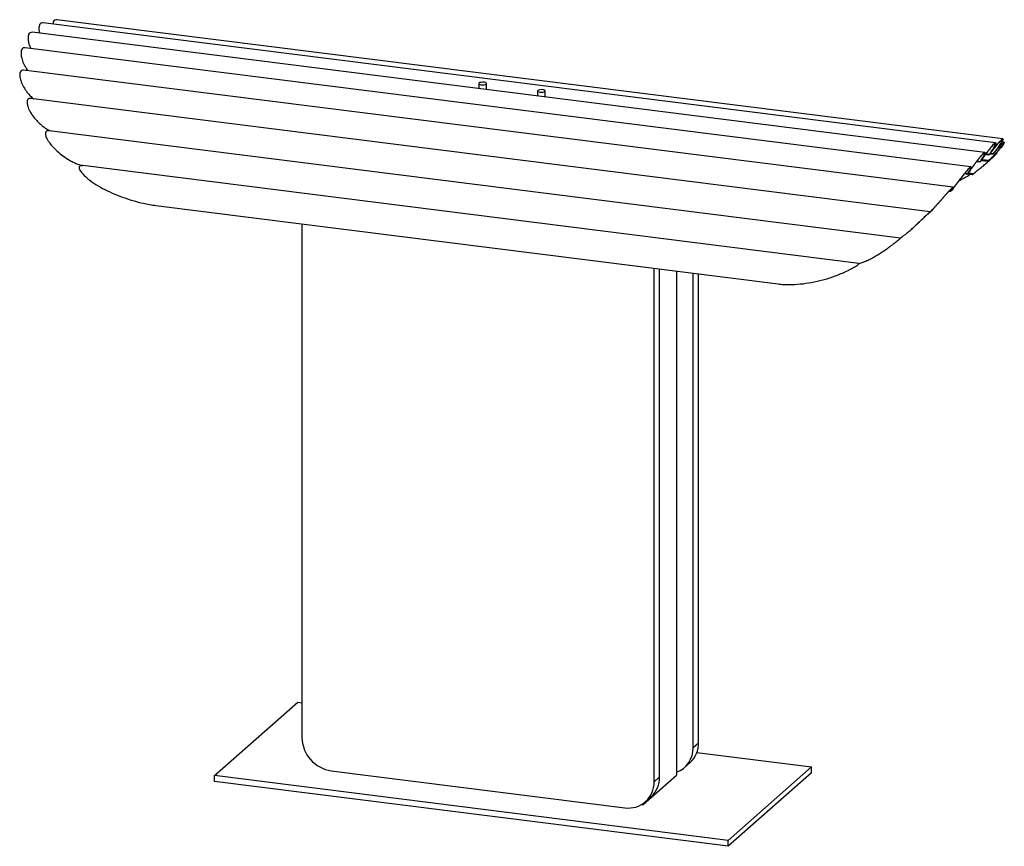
# Paper-space layout '_Dimétrica' of a CAD drawing. Header units: millimetres. Extents: x -560 to 68, y -440 to 87.
import ezdxf

# ---------------------------------------------------------------- set-up
doc = ezdxf.new("R2010")
doc.units = ezdxf.units.MM

psp = doc.layouts.new('_Dimétrica')

# ---------------------------------------------------------------- linework, layer by layer
at = {"color": 7, "linetype": 'Continuous', "lineweight": 25}
for p, q in [((62.58, 8.13), (-544.66, 84.63)), ((67.2, 10.64), (-535.87, 86.62)), ((55.75, 2.08), (-551.57, 78.6)), ((46.89, -7.23), (-556.15, 68.74)), ((35.52, -20.13), (-557.01, 54.53)), ((-266.9, 45.93), (-266.9, 42.73)), ((-261.9, 42.1), (-261.9, 45.93)), ((-229.48, 41.21), (-229.48, 38.02)), ((-224.48, 37.39), (-224.48, 41.21)), ((20.93, -35.79), (-552.34, 36.44)), ((1.9, -52.51), (-540.65, 15.84)), ((68.03, 8.54), (66.6, 8.72)), ((56.2, 0.72), (58.33, 0.46)), ((56.48, 1.12), (58.64, 0.84)), ((58.33, 0.46), (58.64, 0.84)), ((58.52, 0.54), (58.33, 0.46)), ((58.86, 0.98), (58.52, 0.54)), ((58.96, 1.1), (60.8, 0.87)), ((59.02, 1.18), (60.78, 0.96)), ((59.31, 1.57), (61.11, 1.34)), ((60.78, 0.96), (61.11, 1.34)), ((60.8, 0.87), (60.78, 0.96)), ((61.12, 1.24), (60.8, 0.87)), ((63.45, 1.69), (63.03, 1.75)), ((50.51, -3.76), (52.64, -4.03)), ((50.78, -3.41), (52.89, -3.67)), ((52.64, -4.03), (52.89, -3.67)), ((52.99, -3.72), (52.64, -4.03)), ((52.99, -3.72), (53.24, -3.36)), ((53.49, -3.02), (57.82, -3.57)), ((53.8, -2.58), (58.23, -3.13)), ((53.95, -2.38), (58.43, -2.94)), ((57.82, -3.57), (58.23, -3.13)), ((58.12, -3.29), (57.82, -3.57)), ((58.23, -3.13), (58.43, -2.94)), ((58.28, -3.43), (58.45, -3.28)), ((-24.65, -68.71), (-519.29, -6.39)), ((42.83, -11.49), (44.63, -11.71)), ((45.16, -11.16), (44.63, -11.71)), ((44.63, -11.71), (44.88, -11.35)), ((44.64, -11.7), (47.58, -12.07)), ((45.35, -10.88), (45.16, -11.16)), ((45.2, -11.1), (48.39, -11.5)), ((45.35, -10.96), (48.57, -11.36)), ((47.58, -12.07), (48.39, -11.5)), ((48.39, -11.5), (48.57, -11.36)), ((32.93, -22.62), (34.01, -22.75)), ((33.17, -22.36), (34.21, -22.49)), ((34.69, -22.05), (34.01, -22.75)), ((34.01, -22.75), (34.21, -22.49)), ((34.83, -21.83), (34.69, -22.05)), ((-472.69, -31.81), (-75.96, -81.79)), ((19.65, -36.95), (19.93, -36.98)), ((20.82, -36.13), (19.93, -36.98)), ((19.93, -36.98), (20.04, -36.86)), ((20.87, -36.07), (20.82, -36.13)), ((-379.59, -43.54), (-379.59, -370.77)), ((9.15, -46.75), (9.33, -46.6)), ((-155.09, -399.06), (-155.09, -71.82)), ((-151.56, -395.94), (-151.56, -72.27)), ((-140.91, -73.61), (-140.91, -394.76)), ((-130.24, -377.24), (-130.24, -74.95)), ((-126.71, -374.13), (-126.71, -75.4)), ((-435.27, -395.09), (-382.24, -348.32)), ((-382.24, -348.32), (-379.59, -348.65)), ((-130.24, -377.24), (-126.71, -374.13)), ((-127.81, -380.37), (-54.84, -389.56)), ((-135.72, -389.89), (-132.19, -386.77)), ((-107.88, -436.34), (-435.27, -395.09)), ((-435.27, -398.86), (-435.27, -395.09)), ((-360.88, -391.99), (-173.8, -415.56)), ((-162.12, -413.47), (-140.91, -394.76)), ((-54.84, -389.56), (-107.88, -436.34)), ((-54.84, -393.34), (-107.88, -440.11)), ((-54.84, -393.34), (-54.84, -389.56)), ((-107.88, -440.11), (-435.27, -398.86)), ((-155.09, -399.06), (-151.56, -395.94)), ((-162.86, -413.37), (-162.12, -413.47)), ((-162.12, -412.9), (-162.12, -413.47)), ((-160.57, -411.7), (-157.04, -408.58)), ((-107.88, -440.11), (-107.88, -436.34))]:
    psp.add_line(p, q, dxfattribs=at)
at = {"color": 8, "linetype": 'Continuous', "lineweight": 25}
for p, q in [((43.13, -11.13), (44.88, -11.35)), ((19.78, -36.83), (20.04, -36.86))]:
    psp.add_line(p, q, dxfattribs=at)
at = {"color": 7, "linetype": 'Continuous', "lineweight": 25, "flags": 128}
for points in [[(-262.06, 45.63), (-261.9, 45.95), (-262.12, 46.27), (-262.69, 46.54), (-263.51, 46.71), (-264.48, 46.76), (-265.43, 46.69), (-266.22, 46.5), (-266.74, 46.22), (-266.9, 45.9), (-266.68, 45.59), (-266.11, 45.32), (-265.28, 45.15), (-264.32, 45.1), (-263.37, 45.17), (-262.58, 45.36), (-262.06, 45.63)], [(-224.64, 40.92), (-224.48, 41.24), (-224.7, 41.56), (-225.27, 41.82), (-226.1, 41.99), (-227.06, 42.05), (-228.01, 41.97), (-228.8, 41.78), (-229.32, 41.51), (-229.48, 41.19), (-229.26, 40.87), (-228.69, 40.61), (-227.87, 40.43), (-226.9, 40.38), (-225.95, 40.45), (-225.16, 40.64), (-224.64, 40.92)]]:
    psp.add_lwpolyline(points, dxfattribs=at)
at = {"color": 7, "linetype": 'Continuous', "lineweight": 25}
for centre, radius, start, end in [((-357.78, -370.39), 21.82, 181.00776, 261.81148), ((-143.35, -374.42), 16.64, 312.1126, 1.0231), ((-146.46, -377.68), 16.22, 290.00533, 1.54651), ((-171.38, -399.44), 16.3, 261.46983, 1.34942), ((-168.2, -396.24), 16.64, 312.1126, 1.0231)]:
    psp.add_arc(centre, radius, start, end, dxfattribs=at)
for points, knots in [([(-544.68, 84.49), (-544.96, 84.56), (-545.77, 84.75), (-546.69, 83.94), (-547.3, 82.32), (-547.39, 80.25), (-547.05, 78.69), (-546.9, 78.01)], [0, 0, 0, 0, 0.124893, 0.363503, 0.589208, 0.820215, 1, 1, 1, 1]), ([(-535.87, 86.56), (-536.35, 86.56), (-537.3, 86.57), (-538.15, 85.49), (-538.3, 84.34), (-538.37, 83.84)], [0, 0, 0, 0, 0.359969, 0.724276, 1, 1, 1, 1]), ([(-551.57, 78.57), (-552.06, 78.55), (-553.03, 78.52), (-553.9, 77.22), (-554.26, 75.25), (-554.02, 72.65), (-553.43, 70.21), (-552.73, 68.74), (-552.51, 68.28)], [0, 0, 0, 0, 0.181992, 0.356261, 0.527588, 0.708549, 0.909525, 1, 1, 1, 1]), ([(-556.15, 68.7), (-556.32, 68.73), (-557.03, 68.84), (-557.97, 68.29), (-558.66, 66.82), (-558.79, 64.66), (-558.32, 61.91), (-557.14, 58.63), (-555.73, 55.96), (-554.69, 54.54), (-554.45, 54.2)], [0, 0, 0, 0, 0.045392, 0.186597, 0.31669, 0.448159, 0.590867, 0.753136, 0.941235, 1, 1, 1, 1]), ([(-557.01, 54.48), (-557.51, 54.48), (-558.49, 54.5), (-559.33, 53.34), (-559.62, 51.57), (-559.33, 49.18), (-558.35, 46.2), (-556.88, 43.37), (-555.27, 40.96), (-553.68, 39), (-552.15, 37.35), (-551.09, 36.52), (-550.73, 36.24)], [0, 0, 0, 0, 0.102189, 0.203343, 0.301074, 0.405669, 0.52554, 0.668259, 0.752749, 0.839153, 0.944298, 1, 1, 1, 1]), ([(-552.35, 36.34), (-552.78, 36.39), (-553.76, 36.51), (-554.61, 35.65), (-554.95, 34.17), (-554.73, 32.44), (-554.18, 30.68), (-553.39, 28.89), (-552.26, 26.89), (-550.67, 24.61), (-548.69, 22.26), (-546.36, 19.98), (-543.85, 17.97), (-541.65, 16.54), (-540.34, 15.95), (-539.9, 15.75)], [0, 0, 0, 0, 0.063931, 0.14409, 0.217281, 0.295105, 0.351677, 0.409871, 0.485638, 0.563558, 0.658336, 0.755859, 0.851064, 0.949499, 1, 1, 1, 1]), ([(-540.65, 15.78), (-540.87, 15.82), (-541.65, 15.99), (-542.58, 15.63), (-543.18, 14.69), (-543.16, 13.13), (-542.47, 11.23), (-541.3, 9.2), (-539.75, 7.06), (-537.62, 4.65), (-534.61, 1.84), (-530.96, -0.96), (-527.37, -3.19), (-524.29, -4.73), (-521.76, -5.79), (-520.13, -6.19), (-519.29, -6.39)], [0, 0, 0, 0, 0.021665, 0.080701, 0.134333, 0.186343, 0.263843, 0.320705, 0.379116, 0.467817, 0.558933, 0.675576, 0.795609, 0.861379, 0.928222, 1, 1, 1, 1]), ([(53.08, -3.5), (53.46, -2.97), (53.84, -2.43), (54.63, -1.32), (55.04, -0.76), (55.66, 0.1), (55.88, 0.39), (56.3, 0.97), (56.51, 1.26), (57.15, 2.11), (57.57, 2.67), (58.41, 3.78), (58.82, 4.3), (59.42, 5.04), (59.61, 5.28), (59.99, 5.73), (60.18, 5.95), (60.71, 6.56), (61.04, 6.92), (61.48, 7.35), (61.61, 7.48), (61.87, 7.71), (61.98, 7.8), (62.19, 7.96), (62.29, 8.01), (62.45, 8.1), (62.52, 8.12), (62.7, 8.13), (62.76, 8.07), (62.8, 7.81), (62.77, 7.62), (62.65, 7.25), (62.6, 7.11), (62.48, 6.81), (62.41, 6.65), (62.16, 6.14), (61.96, 5.75), (61.48, 4.91), (61.21, 4.47), (60.75, 3.76), (60.6, 3.52), (60.26, 3.03), (60.09, 2.77), (59.55, 2), (59.17, 1.48), (58.77, 0.94)], [0, 0, 0, 0, 0.0625, 0.0625, 0.125, 0.125, 0.15625, 0.15625, 0.1875, 0.1875, 0.25, 0.25, 0.3125, 0.3125, 0.34375, 0.34375, 0.375, 0.375, 0.4375, 0.4375, 0.46875, 0.46875, 0.5, 0.5, 0.53125, 0.53125, 0.5625, 0.5625, 0.625, 0.625, 0.6875, 0.6875, 0.71875, 0.71875, 0.75, 0.75, 0.8125, 0.8125, 0.875, 0.875, 0.90625, 0.90625, 0.9375, 0.9375, 1, 1, 1, 1]), ([(58.64, 0.84), (59.02, 1.36), (59.38, 1.85), (60.05, 2.81), (60.36, 3.28), (60.8, 3.95), (60.93, 4.17), (61.19, 4.59), (61.32, 4.8), (61.66, 5.39), (61.85, 5.75), (62.16, 6.4), (62.28, 6.69), (62.44, 7.16), (62.47, 7.34), (62.45, 7.6), (62.39, 7.66), (62.23, 7.66), (62.17, 7.64), (62.02, 7.57), (61.93, 7.51), (61.64, 7.3), (61.4, 7.1), (60.84, 6.55), (60.53, 6.22), (60.03, 5.64), (59.85, 5.43), (59.49, 5), (59.3, 4.78), (58.93, 4.31), (58.74, 4.07), (58.34, 3.57), (58.14, 3.31), (57.54, 2.53), (57.14, 2), (56.53, 1.18), (56.33, 0.9), (55.92, 0.36), (55.72, 0.08), (55.13, -0.73), (54.74, -1.27), (53.97, -2.34), (53.6, -2.86), (53.24, -3.36)], [0, 0, 0, 0, 0.0625, 0.0625, 0.125, 0.125, 0.15625, 0.15625, 0.1875, 0.1875, 0.25, 0.25, 0.3125, 0.3125, 0.375, 0.375, 0.4375, 0.4375, 0.46875, 0.46875, 0.5, 0.5, 0.5625, 0.5625, 0.625, 0.625, 0.65625, 0.65625, 0.6875, 0.6875, 0.71875, 0.71875, 0.75, 0.75, 0.8125, 0.8125, 0.84375, 0.84375, 0.875, 0.875, 0.9375, 0.9375, 1, 1, 1, 1]), ([(61.14, 1.32), (61.64, 1.9), (62.14, 2.47), (62.88, 3.31), (63.12, 3.59), (63.61, 4.14), (63.85, 4.41), (64.56, 5.21), (65.01, 5.7), (65.87, 6.62), (66.26, 7.03), (66.77, 7.54), (66.93, 7.69), (67.23, 7.97), (67.36, 8.08), (67.6, 8.28), (67.7, 8.35), (67.88, 8.47), (67.95, 8.51), (68.06, 8.54), (68.1, 8.54), (68.15, 8.5), (68.15, 8.46), (68.13, 8.29), (68.05, 8.1), (67.86, 7.75), (67.78, 7.61), (67.6, 7.32), (67.49, 7.17), (67.15, 6.67), (66.87, 6.29), (66.25, 5.48), (65.91, 5.05), (65.34, 4.36), (65.14, 4.13), (64.73, 3.65), (64.52, 3.41), (63.88, 2.67), (63.43, 2.17), (62.71, 1.4), (62.47, 1.13), (61.97, 0.61), (61.72, 0.35), (60.96, -0.44), (60.44, -0.97), (59.39, -2.03), (58.85, -2.55), (58.3, -3.09)], [0, 0, 0, 0, 0.0625, 0.0625, 0.09375, 0.09375, 0.125, 0.125, 0.1875, 0.1875, 0.25, 0.25, 0.28125, 0.28125, 0.3125, 0.3125, 0.34375, 0.34375, 0.375, 0.375, 0.40625, 0.40625, 0.4375, 0.4375, 0.5, 0.5, 0.53125, 0.53125, 0.5625, 0.5625, 0.625, 0.625, 0.6875, 0.6875, 0.71875, 0.71875, 0.75, 0.75, 0.8125, 0.8125, 0.84375, 0.84375, 0.875, 0.875, 0.9375, 0.9375, 1, 1, 1, 1]), ([(58.43, -2.94), (58.95, -2.44), (59.46, -1.94), (60.46, -0.93), (60.95, -0.43), (61.68, 0.33), (61.92, 0.58), (62.38, 1.08), (62.61, 1.32), (63.28, 2.05), (63.71, 2.53), (64.33, 3.23), (64.53, 3.46), (64.91, 3.91), (65.1, 4.13), (65.63, 4.77), (65.96, 5.18), (66.4, 5.75), (66.54, 5.93), (66.8, 6.29), (66.92, 6.46), (67.25, 6.93), (67.42, 7.21), (67.61, 7.55), (67.66, 7.65), (67.74, 7.82), (67.76, 7.89), (67.78, 8), (67.78, 8.04), (67.73, 8.08), (67.7, 8.08), (67.55, 8.04), (67.38, 7.93), (67.05, 7.66), (66.92, 7.55), (66.64, 7.29), (66.49, 7.15), (66.17, 6.83), (65.99, 6.65), (65.62, 6.26), (65.43, 6.06), (64.82, 5.41), (64.38, 4.93), (63.71, 4.18), (63.48, 3.92), (63.02, 3.4), (62.78, 3.13), (62.07, 2.33), (61.59, 1.78), (61.12, 1.24)], [0, 0, 0, 0, 0.0625, 0.0625, 0.125, 0.125, 0.15625, 0.15625, 0.1875, 0.1875, 0.25, 0.25, 0.28125, 0.28125, 0.3125, 0.3125, 0.375, 0.375, 0.40625, 0.40625, 0.4375, 0.4375, 0.5, 0.5, 0.53125, 0.53125, 0.5625, 0.5625, 0.59375, 0.59375, 0.625, 0.625, 0.6875, 0.6875, 0.71875, 0.71875, 0.75, 0.75, 0.78125, 0.78125, 0.8125, 0.8125, 0.875, 0.875, 0.90625, 0.90625, 0.9375, 0.9375, 1, 1, 1, 1]), ([(58.77, 0.94), (59.2, 1.5), (59.63, 2.07), (60.3, 2.93), (60.52, 3.22), (60.97, 3.8), (61.19, 4.09), (61.87, 4.95), (62.31, 5.51), (62.97, 6.33), (63.18, 6.6), (63.62, 7.12), (63.83, 7.37), (64.44, 8.1), (64.82, 8.54), (65.36, 9.13), (65.53, 9.31), (65.85, 9.64), (66, 9.79), (66.29, 10.06), (66.42, 10.17), (66.65, 10.36), (66.76, 10.44), (66.94, 10.56), (67.02, 10.6), (67.16, 10.64), (67.21, 10.64), (67.33, 10.59), (67.35, 10.49), (67.31, 10.24), (67.29, 10.14), (67.21, 9.91), (67.16, 9.78), (66.97, 9.36), (66.8, 9.03), (66.37, 8.29), (66.12, 7.88), (65.69, 7.22), (65.54, 6.99), (65.22, 6.53), (65.06, 6.29), (64.54, 5.57), (64.16, 5.06), (63.36, 4.02), (62.94, 3.49), (62.07, 2.42), (61.62, 1.87), (61.14, 1.32)], [0, 0, 0, 0, 0.0625, 0.0625, 0.09375, 0.09375, 0.125, 0.125, 0.1875, 0.1875, 0.21875, 0.21875, 0.25, 0.25, 0.3125, 0.3125, 0.34375, 0.34375, 0.375, 0.375, 0.40625, 0.40625, 0.4375, 0.4375, 0.46875, 0.46875, 0.5, 0.5, 0.5625, 0.5625, 0.59375, 0.59375, 0.625, 0.625, 0.6875, 0.6875, 0.75, 0.75, 0.78125, 0.78125, 0.8125, 0.8125, 0.875, 0.875, 0.9375, 0.9375, 1, 1, 1, 1]), ([(61.11, 1.34), (61.56, 1.87), (61.99, 2.38), (62.81, 3.4), (63.21, 3.9), (63.78, 4.64), (63.96, 4.88), (64.32, 5.36), (64.49, 5.59), (64.98, 6.28), (65.28, 6.71), (65.82, 7.54), (66.07, 7.93), (66.47, 8.63), (66.63, 8.95), (66.82, 9.35), (66.87, 9.47), (66.95, 9.69), (66.97, 9.78), (67.02, 10.02), (67, 10.13), (66.85, 10.2), (66.73, 10.16), (66.48, 10), (66.38, 9.93), (66.15, 9.75), (66.03, 9.64), (65.77, 9.4), (65.63, 9.26), (65.32, 8.95), (65.16, 8.77), (64.65, 8.22), (64.28, 7.8), (63.69, 7.1), (63.49, 6.86), (63.08, 6.37), (62.88, 6.12), (62.46, 5.6), (62.25, 5.34), (61.82, 4.8), (61.61, 4.53), (60.97, 3.71), (60.54, 3.16), (59.69, 2.06), (59.27, 1.51), (58.86, 0.98)], [0, 0, 0, 0, 0.0625, 0.0625, 0.125, 0.125, 0.15625, 0.15625, 0.1875, 0.1875, 0.25, 0.25, 0.3125, 0.3125, 0.375, 0.375, 0.40625, 0.40625, 0.4375, 0.4375, 0.5, 0.5, 0.5625, 0.5625, 0.59375, 0.59375, 0.625, 0.625, 0.65625, 0.65625, 0.6875, 0.6875, 0.75, 0.75, 0.78125, 0.78125, 0.8125, 0.8125, 0.84375, 0.84375, 0.875, 0.875, 0.9375, 0.9375, 1, 1, 1, 1]), ([(45.13, -11.09), (45.47, -10.61), (45.83, -10.1), (46.57, -9.06), (46.95, -8.53), (47.55, -7.69), (47.75, -7.41), (48.16, -6.84), (48.37, -6.55), (48.99, -5.7), (49.41, -5.13), (50.25, -3.99), (50.69, -3.41), (51.52, -2.31), (51.93, -1.79), (52.54, -1.04), (52.73, -0.8), (53.11, -0.34), (53.3, -0.13), (53.65, 0.28), (53.82, 0.47), (54.15, 0.83), (54.31, 1), (54.75, 1.44), (55.01, 1.67), (55.44, 1.98), (55.6, 2.07), (55.78, 2.08), (55.83, 2.07), (55.9, 2.01), (55.92, 1.97), (55.94, 1.84), (55.93, 1.76), (55.91, 1.58), (55.88, 1.47), (55.77, 1.1), (55.65, 0.8), (55.4, 0.29), (55.31, 0.11), (55.11, -0.27), (55, -0.47), (54.65, -1.09), (54.38, -1.54), (53.77, -2.49), (53.44, -2.98), (53.08, -3.5)], [0, 0, 0, 0, 0.0625, 0.0625, 0.125, 0.125, 0.15625, 0.15625, 0.1875, 0.1875, 0.25, 0.25, 0.3125, 0.3125, 0.375, 0.375, 0.40625, 0.40625, 0.4375, 0.4375, 0.46875, 0.46875, 0.5, 0.5, 0.5625, 0.5625, 0.625, 0.625, 0.65625, 0.65625, 0.6875, 0.6875, 0.71875, 0.71875, 0.75, 0.75, 0.8125, 0.8125, 0.84375, 0.84375, 0.875, 0.875, 0.9375, 0.9375, 1, 1, 1, 1]), ([(52.89, -3.67), (53.23, -3.19), (53.54, -2.72), (54.11, -1.84), (54.36, -1.42), (54.7, -0.83), (54.81, -0.64), (55, -0.27), (55.09, -0.1), (55.32, 0.38), (55.44, 0.66), (55.59, 1.14), (55.62, 1.32), (55.6, 1.5), (55.58, 1.54), (55.52, 1.6), (55.48, 1.62), (55.32, 1.61), (55.16, 1.53), (54.87, 1.32), (54.76, 1.23), (54.52, 1.02), (54.39, 0.9), (54.11, 0.62), (53.96, 0.47), (53.65, 0.14), (53.49, -0.05), (52.98, -0.63), (52.62, -1.06), (51.86, -2), (51.47, -2.5), (50.87, -3.28), (50.66, -3.55), (50.26, -4.09), (50.05, -4.36), (49.45, -5.17), (49.05, -5.72), (48.25, -6.82), (47.86, -7.36), (47.29, -8.15), (47.1, -8.41), (46.73, -8.92), (46.55, -9.18), (46.01, -9.93), (45.67, -10.41), (45.35, -10.88)], [0, 0, 0, 0, 0.0625, 0.0625, 0.125, 0.125, 0.15625, 0.15625, 0.1875, 0.1875, 0.25, 0.25, 0.3125, 0.3125, 0.34375, 0.34375, 0.375, 0.375, 0.4375, 0.4375, 0.46875, 0.46875, 0.5, 0.5, 0.53125, 0.53125, 0.5625, 0.5625, 0.625, 0.625, 0.6875, 0.6875, 0.71875, 0.71875, 0.75, 0.75, 0.8125, 0.8125, 0.875, 0.875, 0.90625, 0.90625, 0.9375, 0.9375, 1, 1, 1, 1]), ([(48.57, -11.36), (49.35, -10.75), (50.14, -10.13), (51.33, -9.19), (51.73, -8.87), (52.53, -8.24), (52.92, -7.92), (54.08, -6.98), (54.84, -6.36), (55.93, -5.44), (56.3, -5.14), (57.01, -4.53), (57.35, -4.24), (58.36, -3.36), (58.98, -2.8), (59.86, -2), (60.14, -1.74), (60.68, -1.24), (60.93, -1), (61.41, -0.54), (61.62, -0.33), (62.02, 0.07), (62.2, 0.26), (62.68, 0.76), (62.89, 1), (62.99, 1.14)], [0, 0, 0, 0, 0.125, 0.125, 0.1875, 0.1875, 0.25, 0.25, 0.375, 0.375, 0.4375, 0.4375, 0.5, 0.5, 0.625, 0.625, 0.6875, 0.6875, 0.75, 0.75, 0.8125, 0.8125, 0.875, 0.875, 1, 1, 1, 1]), ([(62.95, 1.17), (62.95, 1.19), (62.96, 1.25), (62.31, 0.69), (61.1, -0.42), (59.65, -1.81), (58.6, -2.82), (58.12, -3.29)], [0, 0, 0, 0, 0.108186, 0.356278, 0.579051, 0.805296, 1, 1, 1, 1]), ([(58.3, -3.09), (59.03, -2.38), (60.5, -0.97), (62.22, 0.67), (63.24, 1.58), (63.38, 1.64), (63.44, 1.66)], [0, 0, 0, 0, 0.278727, 0.559371, 0.802183, 1, 1, 1, 1]), ([(63.48, 1.68), (63.44, 1.6), (63.37, 1.47), (62.79, 0.83), (62.01, 0.03), (60.87, -1.08), (59.65, -2.22), (58.75, -3), (58.44, -3.27)], [0, 0, 0, 0, 0.200236, 0.34579, 0.49552, 0.690462, 0.890943, 1, 1, 1, 1]), ([(-519.29, -6.39), (-519.73, -6.38), (-520.61, -6.35), (-521.44, -6.78), (-521.74, -7.62), (-521.37, -9.01), (-520.12, -10.86), (-518.21, -12.87), (-515.26, -15.45), (-510.94, -18.48), (-505.18, -21.73), (-499, -24.6), (-492.5, -27.08), (-485.76, -29.17), (-479.77, -30.6), (-475.39, -31.46), (-473.34, -31.69), (-472.69, -31.77)], [0, 0, 0, 0, 0.027992, 0.056171, 0.081828, 0.115246, 0.167136, 0.215033, 0.264084, 0.365914, 0.470066, 0.576777, 0.684291, 0.793861, 0.904027, 0.969526, 1, 1, 1, 1]), ([(34.54, -22.14), (34.85, -21.73), (35.18, -21.3), (35.87, -20.38), (36.24, -19.9), (36.82, -19.13), (37.02, -18.87), (37.43, -18.34), (37.63, -18.07), (38.25, -17.26), (38.68, -16.7), (39.55, -15.57), (40, -14.98), (40.89, -13.83), (41.34, -13.26), (42.01, -12.41), (42.23, -12.13), (42.67, -11.58), (42.89, -11.31), (43.52, -10.54), (43.93, -10.05), (44.72, -9.15), (45.08, -8.76), (45.56, -8.26), (45.71, -8.1), (46, -7.83), (46.13, -7.72), (46.37, -7.52), (46.48, -7.44), (46.66, -7.32), (46.75, -7.28), (46.95, -7.21), (47.03, -7.24), (47.07, -7.39), (47.07, -7.46), (47.05, -7.63), (47.02, -7.72), (46.95, -7.95), (46.9, -8.08), (46.77, -8.36), (46.7, -8.51), (46.45, -9), (46.24, -9.37), (45.73, -10.19), (45.45, -10.63), (45.13, -11.09)], [0, 0, 0, 0, 0.0625, 0.0625, 0.125, 0.125, 0.15625, 0.15625, 0.1875, 0.1875, 0.25, 0.25, 0.3125, 0.3125, 0.375, 0.375, 0.40625, 0.40625, 0.4375, 0.4375, 0.5, 0.5, 0.5625, 0.5625, 0.59375, 0.59375, 0.625, 0.625, 0.65625, 0.65625, 0.6875, 0.6875, 0.75, 0.75, 0.78125, 0.78125, 0.8125, 0.8125, 0.84375, 0.84375, 0.875, 0.875, 0.9375, 0.9375, 1, 1, 1, 1]), ([(44.88, -11.35), (45.18, -10.91), (45.45, -10.5), (45.8, -9.93), (45.91, -9.75), (46.11, -9.4), (46.21, -9.23), (46.45, -8.76), (46.57, -8.5), (46.72, -8.07), (46.75, -7.9), (46.7, -7.71), (46.63, -7.68), (46.44, -7.74), (46.37, -7.77), (46.19, -7.88), (46.09, -7.96), (45.87, -8.14), (45.75, -8.24), (45.48, -8.5), (45.34, -8.64), (45.03, -8.95), (44.87, -9.12), (44.53, -9.49), (44.35, -9.69), (43.8, -10.33), (43.41, -10.79), (42.79, -11.53), (42.58, -11.79), (42.17, -12.3), (41.96, -12.57), (41.32, -13.37), (40.89, -13.92), (40.04, -15.02), (39.61, -15.56), (38.99, -16.38), (38.78, -16.65), (38.37, -17.18), (38.17, -17.44), (37.58, -18.22), (37.2, -18.72), (36.45, -19.7), (36.1, -20.16), (35.44, -21.03), (35.13, -21.45), (34.83, -21.83)], [0, 0, 0, 0, 0.0625, 0.0625, 0.09375, 0.09375, 0.125, 0.125, 0.1875, 0.1875, 0.25, 0.25, 0.3125, 0.3125, 0.34375, 0.34375, 0.375, 0.375, 0.40625, 0.40625, 0.4375, 0.4375, 0.46875, 0.46875, 0.5, 0.5, 0.5625, 0.5625, 0.59375, 0.59375, 0.625, 0.625, 0.6875, 0.6875, 0.75, 0.75, 0.78125, 0.78125, 0.8125, 0.8125, 0.875, 0.875, 0.9375, 0.9375, 1, 1, 1, 1]), ([(39.17, -16.14), (40.23, -15.54), (42.38, -14.31), (44.77, -12.88), (46.01, -12.13), (46.35, -11.92)], [0, 0, 0, 0, 0.409324, 0.833459, 1, 1, 1, 1]), ([(20.47, -36.45), (20.74, -36.17), (21.04, -35.85), (21.7, -35.14), (22.06, -34.75), (22.63, -34.13), (22.83, -33.91), (23.23, -33.47), (23.44, -33.24), (24.07, -32.54), (24.5, -32.05), (25.18, -31.29), (25.42, -31.03), (25.88, -30.49), (26.12, -30.23), (26.83, -29.42), (27.31, -28.87), (28.04, -28.02), (28.29, -27.74), (28.79, -27.17), (29.04, -26.88), (29.79, -26.02), (30.28, -25.46), (31.01, -24.63), (31.26, -24.36), (31.73, -23.82), (31.97, -23.56), (32.42, -23.06), (32.64, -22.82), (33.07, -22.36), (33.28, -22.14), (33.87, -21.52), (34.22, -21.17), (34.67, -20.75), (34.81, -20.62), (35.06, -20.42), (35.16, -20.34), (35.34, -20.22), (35.42, -20.17), (35.54, -20.13), (35.58, -20.13), (35.66, -20.18), (35.65, -20.29), (35.55, -20.55), (35.5, -20.65), (35.38, -20.88), (35.3, -21.01), (35.03, -21.44), (34.81, -21.77), (34.54, -22.14)], [0, 0, 0, 0, 0.0625, 0.0625, 0.125, 0.125, 0.15625, 0.15625, 0.1875, 0.1875, 0.25, 0.25, 0.28125, 0.28125, 0.3125, 0.3125, 0.375, 0.375, 0.40625, 0.40625, 0.4375, 0.4375, 0.5, 0.5, 0.53125, 0.53125, 0.5625, 0.5625, 0.59375, 0.59375, 0.625, 0.625, 0.6875, 0.6875, 0.71875, 0.71875, 0.75, 0.75, 0.78125, 0.78125, 0.8125, 0.8125, 0.875, 0.875, 0.90625, 0.90625, 0.9375, 0.9375, 1, 1, 1, 1]), ([(34.21, -22.49), (34.46, -22.14), (34.68, -21.83), (34.93, -21.43), (35, -21.31), (35.13, -21.09), (35.17, -20.99), (35.28, -20.74), (35.29, -20.64), (35.19, -20.57), (35.08, -20.61), (34.83, -20.78), (34.73, -20.85), (34.5, -21.04), (34.37, -21.16), (34.09, -21.42), (33.94, -21.57), (33.6, -21.9), (33.43, -22.08), (33.05, -22.47), (32.86, -22.67), (32.45, -23.11), (32.24, -23.34), (31.59, -24.06), (31.14, -24.56), (30.44, -25.35), (30.2, -25.62), (29.73, -26.15), (29.49, -26.42), (28.78, -27.23), (28.3, -27.78), (27.37, -28.85), (26.9, -29.38), (26.22, -30.16), (26, -30.41), (25.55, -30.92), (25.33, -31.16), (24.69, -31.89), (24.27, -32.35), (23.67, -33.02), (23.47, -33.24), (23.09, -33.66), (22.9, -33.87), (22.37, -34.46), (22.03, -34.82), (21.41, -35.49), (21.12, -35.8), (20.87, -36.07)], [0, 0, 0, 0, 0.0625, 0.0625, 0.09375, 0.09375, 0.125, 0.125, 0.1875, 0.1875, 0.25, 0.25, 0.28125, 0.28125, 0.3125, 0.3125, 0.34375, 0.34375, 0.375, 0.375, 0.40625, 0.40625, 0.4375, 0.4375, 0.5, 0.5, 0.53125, 0.53125, 0.5625, 0.5625, 0.625, 0.625, 0.6875, 0.6875, 0.71875, 0.71875, 0.75, 0.75, 0.8125, 0.8125, 0.84375, 0.84375, 0.875, 0.875, 0.9375, 0.9375, 1, 1, 1, 1]), ([(1.74, -52.6), (2.01, -52.42), (2.56, -52.07), (3.85, -51.13), (5.5, -49.85), (7.5, -48.2), (9.69, -46.29), (11.74, -44.42), (13.6, -42.67), (15.49, -40.87), (17.47, -38.96), (19.31, -37.19), (20.46, -36.15), (20.96, -35.74), (20.93, -35.82), (20.92, -35.84)], [0, 0, 0, 0, 0.070967, 0.144193, 0.236408, 0.33127, 0.42448, 0.52057, 0.583824, 0.64858, 0.747554, 0.82851, 0.909825, 0.98301, 1, 1, 1, 1]), ([(20.44, -36.33), (20.41, -36.32), (20.35, -36.32), (19.44, -37.12), (18.1, -38.39), (16.61, -39.81), (15.14, -41.22), (13.65, -42.64), (12, -44.19), (10.49, -45.57), (9.62, -46.33), (9.32, -46.59)], [0, 0, 0, 0, 0.105787, 0.238131, 0.358734, 0.487091, 0.580775, 0.677147, 0.802817, 0.932058, 1, 1, 1, 1]), ([(-24.65, -68.71), (-24.37, -68.67), (-23.8, -68.6), (-22.23, -68.09), (-20.11, -67.24), (-17.29, -65.89), (-14.21, -64.2), (-11.21, -62.39), (-8.49, -60.6), (-6.32, -59.09), (-4.4, -57.68), (-2.52, -56.26), (-0.67, -54.81), (0.9, -53.52), (1.76, -52.77), (2.02, -52.5), (1.92, -52.54), (1.9, -52.54)], [0, 0, 0, 0, 0.059231, 0.118718, 0.213708, 0.308854, 0.411514, 0.514105, 0.584626, 0.655055, 0.704845, 0.754556, 0.824613, 0.88105, 0.937739, 0.98918, 1, 1, 1, 1]), ([(-75.96, -81.76), (-75.43, -81.84), (-73.84, -82.08), (-70.78, -82.16), (-66.05, -82.12), (-60.2, -81.69), (-53.09, -80.58), (-47.06, -79.1), (-42.25, -77.6), (-38.69, -76.32), (-35.08, -74.85), (-31.96, -73.42), (-29.44, -72.13), (-27.6, -71.12), (-26.04, -70.16), (-24.95, -69.39), (-24.49, -68.91), (-24.53, -68.75), (-24.64, -68.71), (-24.65, -68.71)], [0, 0, 0, 0, 0.035638, 0.106307, 0.176984, 0.307146, 0.43752, 0.567439, 0.628849, 0.690229, 0.7522, 0.813986, 0.848637, 0.883145, 0.912944, 0.942981, 0.970128, 0.995504, 1, 1, 1, 1])]:
    psp.add_open_spline(points, degree=3, knots=knots, dxfattribs=at)
psp.add_open_spline([(20.89, -35.96), (20.8, -36.08), (20.66, -36.24), (20.47, -36.45)], degree=3, dxfattribs=at)

doc.saveas('drawing.dxf')
